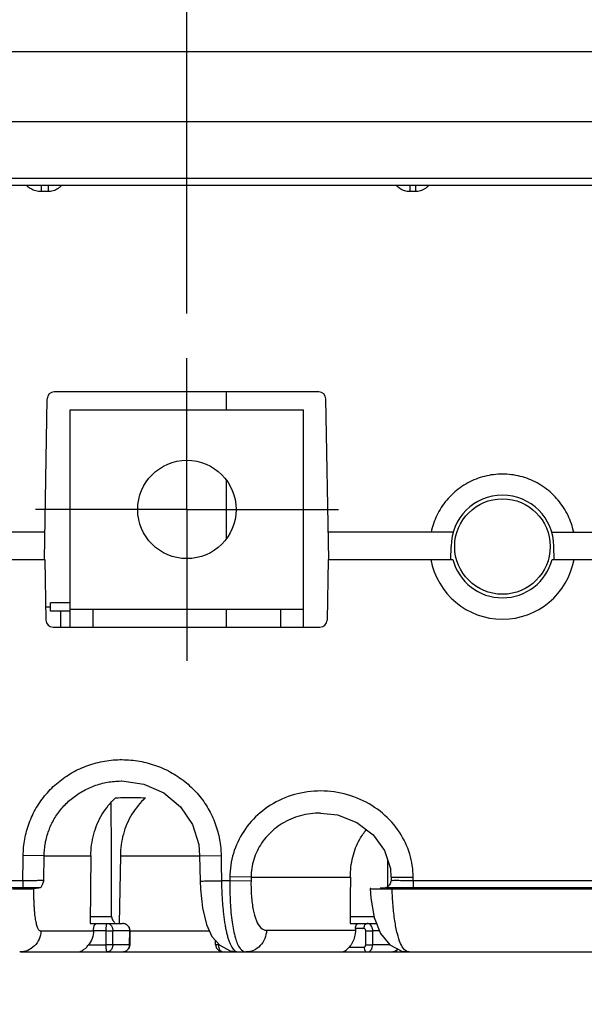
# Model space of a CAD drawing. Header units: inches. Extents: x 0 to 34, y 0 to 22.
# Tile 17 of 41: x 4.1 to 4.9, y 10.6 to 12. Entities that reach past the tile are written whole.
import ezdxf

# ---------------------------------------------------------------- set-up
doc = ezdxf.new("R2010")
doc.units = ezdxf.units.IN
doc.header["$LTSCALE"] = 1.87
doc.header["$MEASUREMENT"] = 0
doc.linetypes.add('CENTER', pattern=[0.6, 0.375, -0.075, 0.075, -0.075])
doc.layers.get('0').update_dxf_attribs({"linetype": 'CONTINUOUS'})
doc.layers.add('DEFAULT_1', color=7, linetype='CENTER')
doc.layers.add('DIMENSIONS', color=7, linetype='CONTINUOUS')
doc.styles.get("Standard").update_dxf_attribs({"font": 'txt', "width": 0.8})
doc.dimstyles.new('DIMSTYLE_1', dxfattribs={"dimtxt": 0.125, "dimasz": 0.18, "dimexe": 0.18, "dimexo": 0.0625, "dimgap": 0.09, "dimtad": 0, "dimtih": 1, "dimtoh": 1, "dimdec": 3, "dimzin": 4, "dimdsep": 46, "dimtxsty": 'STANDARD', "dimblk": '_FILLED', "dimblk1": '_FILLED', "dimblk2": '_FILLED', "dimcen": 0.09, "dimadec": 0, "dimazin": 0, "dimtp": 0.001, "dimtm": 0.001, "dimtfac": 1, "dimtdec": 3, "dimtofl": 0, "dimtmove": 0, "dimatfit": 3, "dimldrblk": '_FILLED', "dimfxl": 1, "dimtolj": 1, "dimtzin": 4, "dimarcsym": 0})
doc.dimstyles.new('DIMSTYLE_2', dxfattribs={"dimtxt": 0.125, "dimasz": 0.18, "dimexe": 0.18, "dimexo": 0.0625, "dimgap": 0.09, "dimtad": 0, "dimtih": 1, "dimtoh": 1, "dimdec": 3, "dimzin": 4, "dimdsep": 46, "dimtxsty": 'STANDARD', "dimblk": '_FILLED', "dimblk1": '_FILLED', "dimblk2": '_FILLED', "dimcen": 0.09, "dimadec": 0, "dimazin": 0, "dimtp": 0.001, "dimtm": 0.001, "dimtfac": 1, "dimtdec": 3, "dimtofl": 0, "dimtmove": 0, "dimatfit": 3, "dimldrblk": '_FILLED', "dimfxl": 1, "dimtolj": 1, "dimtzin": 4, "dimarcsym": 0})

# ---------------------------------------------------------------- blocks, each defined once
blk = doc.blocks.new('*D6')
at = {"layer": 'DIMENSIONS', "color": 2, "linetype": 'CONTINUOUS'}
blk.add_line((4.3668, 11.602), (4.3668, 12.7825), dxfattribs=at)
at = {"layer": 'DIMENSIONS', "color": 2, "linetype": 'CONTINUOUS', "width": 0.8}
for s, p in [(']', (4.4293, 14.07)), ('27.69', (4.4293, 13.57)), ('[', (4.4293, 13.47)), ('1.090', (4.4293, 12.845))]:
    blk.add_text(s, height=0.125, rotation=90, dxfattribs=at).set_placement(p)
blk = doc.blocks.new('_FILLED')
at = {"color": 0, "linetype": 'BYBLOCK'}
blk.add_solid([(0, 0), (-1, 0.1736), (-1, -0.1736)], dxfattribs=at)
blk = doc.blocks.new('*D7')
at = {"layer": 'DIMENSIONS', "color": 2, "linetype": 'CONTINUOUS'}
blk.add_line((5.3032, 11.1616), (5.3032, 12.7825), dxfattribs=at)
at = {"layer": 'DIMENSIONS', "color": 2, "linetype": 'CONTINUOUS', "width": 0.8}
for s, p in [(']', (5.3657, 14.07)), ('51.48', (5.3657, 13.57)), ('[', (5.3657, 13.47)), ('2.027', (5.3657, 12.845))]:
    blk.add_text(s, height=0.125, rotation=90, dxfattribs=at).set_placement(p)
blk = doc.blocks.new('*D8')
at = {"layer": 'DIMENSIONS', "color": 2, "linetype": 'CONTINUOUS'}
blk.add_line((6.1783, 11.4735), (6.1783, 12.7825), dxfattribs=at)
at = {"layer": 'DIMENSIONS', "color": 2, "linetype": 'CONTINUOUS', "width": 0.8}
for s, p in [(']', (6.2408, 13.97)), ('73.7', (6.2408, 13.57)), ('[', (6.2408, 13.47)), ('2.902', (6.2408, 12.845))]:
    blk.add_text(s, height=0.125, rotation=90, dxfattribs=at).set_placement(p)
blk = doc.blocks.new('*D11')
at = {"layer": 'DIMENSIONS', "color": 2, "linetype": 'CONTINUOUS'}
blk.add_line((6.6108, 11.411), (8.1158, 11.411), dxfattribs=at)
at = {"layer": 'DIMENSIONS', "color": 2, "linetype": 'CONTINUOUS', "width": 0.8}
for s, p in [('[', (8.7033, 11.3485)), (']', (9.3033, 11.3485)), ('.755', (8.1783, 11.3485)), ('19.18', (8.8033, 11.3485))]:
    blk.add_text(s, height=0.125, dxfattribs=at).set_placement(p)
blk = doc.blocks.new('*D13')
at = {"layer": 'DIMENSIONS', "color": 2, "linetype": 'CONTINUOUS'}
for p, q in [((3.2766, 11.1945), (3.2766, 9.671)), ((7.3299, 11.1945), (7.3299, 9.671)), ((3.2766, 9.796), (4.4046, 9.796)), ((7.3299, 9.796), (5.9546, 9.796))]:
    blk.add_line(p, q, dxfattribs=at)
at = {"layer": 'DIMENSIONS', "color": 2, "linetype": 'CONTINUOUS', "xscale": 0.18, "yscale": 0.18, "zscale": 0.18, "rotation": 180}
blk.add_blockref('_FILLED', (3.2766, 9.796), dxfattribs=at)
at = {"layer": 'DIMENSIONS', "color": 2, "linetype": 'CONTINUOUS', "xscale": 0.18, "yscale": 0.18, "zscale": 0.18}
blk.add_blockref('_FILLED', (7.3299, 9.796), dxfattribs=at)
at = {"layer": 'DIMENSIONS', "color": 2, "linetype": 'CONTINUOUS', "width": 0.8}
for s, p in [('[', (5.0921, 9.7335)), (']', (5.7921, 9.7335)), ('4.053', (4.4671, 9.7335)), ('102.95', (5.1921, 9.7335))]:
    blk.add_text(s, height=0.125, dxfattribs=at).set_placement(p)

msp = doc.modelspace()

# ---------------------------------------------------------------- linework, layer by layer
at = {"color": 7, "linetype": 'CONTINUOUS'}
for p, q in [((3.4749, 11.97), (7.1316, 11.97)), ((3.4663, 11.8717), (7.1402, 11.8717)), ((3.3822, 11.7921), (7.2243, 11.7921)), ((3.3801, 11.782), (7.2264, 11.782)), ((4.1624, 11.782), (4.1624, 11.7731)), ((4.1723, 11.782), (4.1723, 11.7731)), ((4.6793, 11.782), (4.6793, 11.7731)), ((4.6873, 11.782), (4.6873, 11.7731)), ((4.1723, 11.7731), (4.1624, 11.7731)), ((4.6873, 11.7731), (4.6793, 11.7731)), ((4.5516, 11.492), (4.1809, 11.492)), ((4.4217, 11.492), (4.4217, 11.467)), ((4.1669, 11.257), (4.1709, 11.4821)), ((4.5656, 11.257), (4.5616, 11.4821)), ((4.2033, 11.162), (4.2033, 11.467)), ((4.2033, 11.467), (4.5303, 11.467)), ((4.5303, 11.162), (4.5303, 11.467)), ((4.4217, 11.3683), (4.4217, 11.2857)), ((4.1676, 11.295), (3.2766, 11.295)), ((4.7401, 11.295), (4.5649, 11.295)), ((4.8784, 11.295), (5.0604, 11.295)), ((4.7369, 11.257), (4.7373, 11.275)), ((4.8816, 11.257), (4.8813, 11.275)), ((3.2766, 11.257), (4.1676, 11.257)), ((4.1676, 11.257), (4.1691, 11.1718)), ((4.5649, 11.257), (4.5634, 11.1718)), ((4.5649, 11.257), (4.7395, 11.257)), ((4.879, 11.257), (5.0336, 11.257)), ((4.1756, 11.1845), (4.1756, 11.196)), ((4.2033, 11.196), (4.1756, 11.196)), ((4.1688, 11.1904), (4.1756, 11.1904)), ((4.2033, 11.1845), (4.1756, 11.1845)), ((4.1894, 11.1845), (4.1894, 11.162)), ((4.2033, 11.187), (4.5303, 11.187)), ((4.2353, 11.162), (4.2353, 11.187)), ((4.4217, 11.187), (4.4217, 11.162)), ((4.4983, 11.162), (4.4983, 11.187)), ((4.1791, 11.162), (4.5534, 11.162)), ((4.2755, 10.946), (4.2757, 10.946)), ((4.5543, 10.901), (4.5543, 10.901)), ((4.1668, 10.841), (4.1374, 10.8412)), ((4.1661, 10.8065), (4.1668, 10.841)), ((4.1668, 10.841), (4.2323, 10.841)), ((4.2323, 10.841), (4.2311, 10.746)), ((4.2735, 10.841), (4.2716, 10.746)), ((4.2735, 10.841), (4.3847, 10.841)), ((4.3847, 10.841), (4.4147, 10.8412)), ((4.3847, 10.841), (4.3853, 10.8056)), ((4.4271, 10.8109), (4.427, 10.806)), ((4.4568, 10.811), (4.4271, 10.8115)), ((4.4568, 10.811), (4.4567, 10.8054)), ((4.4568, 10.811), (4.5961, 10.811)), ((4.653, 10.811), (4.6841, 10.811)), ((4.6531, 10.8067), (4.653, 10.8051)), ((4.6531, 10.811), (4.6531, 10.8067)), ((4.1367, 10.8058), (4.0354, 10.8058)), ((4.1367, 10.7958), (4.0461, 10.7958)), ((4.1367, 10.8058), (4.1367, 10.7958)), ((4.427, 10.806), (4.4153, 10.806)), ((4.4567, 10.8054), (4.427, 10.806)), ((4.6248, 10.7952), (4.6237, 10.795)), ((4.6517, 10.8014), (4.6509, 10.8003)), ((4.653, 10.8051), (4.6517, 10.8014)), ((4.6546, 10.7945), (5.0856, 10.7945)), ((4.6842, 10.8058), (4.6842, 10.7958)), ((5.9223, 10.8058), (4.6842, 10.8058)), ((5.9223, 10.7958), (4.6842, 10.7958)), ((4.2312, 10.7559), (4.2613, 10.7559)), ((4.5956, 10.7559), (4.6293, 10.7559)), ((4.2311, 10.746), (4.2764, 10.746)), ((4.2821, 10.7446), (4.2764, 10.746)), ((4.5956, 10.746), (4.6329, 10.746)), ((4.6031, 10.7389), (4.6031, 10.7364)), ((4.6152, 10.7389), (4.6031, 10.7389)), ((4.1629, 10.7354), (4.1621, 10.7354)), ((4.2358, 10.7354), (4.1629, 10.7354)), ((4.2359, 10.7359), (4.2536, 10.7359)), ((4.2535, 10.7159), (4.2536, 10.7359)), ((4.2628, 10.7159), (4.2629, 10.7359)), ((4.2629, 10.7359), (4.2868, 10.7359)), ((4.2865, 10.7159), (4.2868, 10.7359)), ((4.2868, 10.7359), (4.2874, 10.7359)), ((4.2872, 10.7159), (4.2874, 10.7359)), ((4.3985, 10.7354), (4.2874, 10.7354)), ((4.4784, 10.7364), (4.6031, 10.7364)), ((4.6175, 10.7159), (4.6175, 10.7359)), ((4.6274, 10.7159), (4.6274, 10.7359)), ((4.6274, 10.7359), (4.6368, 10.7359)), ((4.2289, 10.7159), (4.2535, 10.7159)), ((4.2865, 10.7159), (4.2628, 10.7159)), ((4.2872, 10.7159), (4.2865, 10.7159)), ((4.407, 10.7159), (4.4069, 10.7222)), ((4.411, 10.7159), (4.411, 10.7174)), ((4.411, 10.7159), (4.4124, 10.7159)), ((4.5944, 10.7129), (4.6152, 10.7129)), ((4.6514, 10.7159), (4.6274, 10.7159)), ((4.1334, 10.706), (5.105, 10.706)), ((4.4122, 10.7074), (4.4179, 10.706)), ((4.4276, 10.7075), (4.4277, 10.7075)), ((4.4277, 10.7075), (4.436, 10.7065)), ((4.4277, 10.7075), (4.4323, 10.7064)), ((4.6681, 10.7073), (4.6783, 10.706))]:
    msp.add_line(p, q, dxfattribs=at)
for points in [[(4.2757, 10.946), (4.3064, 10.9416), (4.3346, 10.9291), (4.3579, 10.9097), (4.3746, 10.8849), (4.3834, 10.8569), (4.3847, 10.841)], [(4.5543, 10.901), (4.5779, 10.8983), (4.6051, 10.8879), (4.6279, 10.8706), (4.6441, 10.8482), (4.6521, 10.8231), (4.653, 10.811)], [(4.3853, 10.8056), (4.3857, 10.7943), (4.3886, 10.7678), (4.3942, 10.7447), (4.402, 10.7278), (4.4129, 10.7153), (4.4276, 10.7075)], [(4.6237, 10.795), (4.6248, 10.7815), (4.6296, 10.7544), (4.6383, 10.732), (4.6513, 10.7159), (4.6681, 10.7073)], [(4.2874, 10.7359), (4.2863, 10.7405), (4.2821, 10.7446)], [(4.2762, 10.706), (4.282, 10.7074), (4.286, 10.7114), (4.2872, 10.7159)], [(4.407, 10.7159), (4.4082, 10.7114), (4.4122, 10.7074)], [(4.6558, 10.706), (4.6608, 10.7075), (4.6628, 10.71)]]:
    msp.add_lwpolyline(points, dxfattribs=at)
for centre, radius in [((4.3668, 11.327), 0.069), ((4.8093, 11.275), 0.067)]:
    msp.add_circle(centre, radius, dxfattribs=at)
for centre, radius, start, end in [((4.1809, 11.482), 0.01, 89.9997, 179), ((4.5516, 11.482), 0.01, 1, 89.9997), ((4.8093, 11.275), 0.072, 0, 180), ((4.8093, 11.275), 0.102, 190.1642, 349.8358), ((4.8093, 11.275), 0.072, 194.4775, 345.5225), ((4.1791, 11.172), 0.01, 181, 270), ((4.5534, 11.172), 0.01, 270, 359)]:
    msp.add_arc(centre, radius, start, end, dxfattribs=at)
for points in [[(4.1432, 11.7802), (4.1426, 11.7808), (4.1419, 11.7813), (4.1413, 11.7819)], [(4.1483, 11.7769), (4.1465, 11.7778), (4.1448, 11.779), (4.1432, 11.7802)], [(4.1548, 11.7742), (4.1525, 11.7748), (4.1503, 11.7757), (4.1483, 11.7769)], [(4.1624, 11.7731), (4.1598, 11.7731), (4.1572, 11.7735), (4.1548, 11.7742)], [(4.1908, 11.7818), (4.1899, 11.7807), (4.1889, 11.7797), (4.1878, 11.7788)], [(4.6637, 11.7788), (4.6626, 11.7797), (4.6616, 11.7807), (4.6607, 11.7818)], [(4.7058, 11.7818), (4.7049, 11.7807), (4.7039, 11.7797), (4.7028, 11.7788)], [(4.1738, 11.7732), (4.1733, 11.7731), (4.1728, 11.7731), (4.1723, 11.7731)], [(4.6793, 11.7731), (4.6787, 11.7731), (4.6782, 11.7731), (4.6776, 11.7732)], [(4.6888, 11.7732), (4.6883, 11.7731), (4.6878, 11.7731), (4.6873, 11.7731)], [(4.648, 10.8358), (4.6481, 10.8275), (4.6481, 10.8192), (4.6481, 10.811)], [(4.6481, 10.811), (4.6481, 10.8095), (4.6481, 10.8081), (4.6481, 10.8067)], [(4.6481, 10.8067), (4.6481, 10.8045), (4.6481, 10.8024), (4.6481, 10.8003)], [(4.6379, 10.7959), (4.6405, 10.796), (4.643, 10.7962), (4.6455, 10.7963)], [(4.6508, 10.7961), (4.649, 10.7961), (4.6473, 10.7962), (4.6455, 10.7963)], [(4.6481, 10.8003), (4.6481, 10.7993), (4.6481, 10.7984), (4.6481, 10.7975)], [(4.6498, 10.7989), (4.6502, 10.7993), (4.6506, 10.7998), (4.651, 10.8003)], [(4.6842, 10.7958), (4.68, 10.7958), (4.6758, 10.7958), (4.6716, 10.7958)], [(4.2613, 10.7559), (4.2613, 10.7542), (4.2618, 10.7524), (4.2626, 10.7509)], [(4.5956, 10.7558), (4.5956, 10.7525), (4.5956, 10.7492), (4.5956, 10.746)], [(4.238, 10.7446), (4.2385, 10.7453), (4.2392, 10.746), (4.24, 10.746)], [(4.2626, 10.7509), (4.2633, 10.7495), (4.2644, 10.7482), (4.2658, 10.7473)], [(4.2628, 10.7376), (4.2629, 10.737), (4.2629, 10.7365), (4.2629, 10.7359)], [(4.2789, 10.7457), (4.2781, 10.7459), (4.2773, 10.746), (4.2764, 10.746)], [(4.2829, 10.7438), (4.2824, 10.7442), (4.2819, 10.7445), (4.2813, 10.7448)], [(4.6053, 10.745), (4.6059, 10.7456), (4.6067, 10.746), (4.6075, 10.746)], [(4.6152, 10.7389), (4.6152, 10.7401), (4.6154, 10.7413), (4.6158, 10.7424)], [(4.4349, 10.7254), (4.4363, 10.7203), (4.438, 10.7153), (4.4415, 10.7109)], [(4.4415, 10.7109), (4.4436, 10.7083), (4.4464, 10.706), (4.4495, 10.706)], [(4.4149, 10.707), (4.4153, 10.7067), (4.4158, 10.7064), (4.4163, 10.7062)], [(4.4163, 10.7062), (4.4169, 10.7061), (4.4174, 10.706), (4.418, 10.706)], [(4.4337, 10.7078), (4.4344, 10.7073), (4.4352, 10.7068), (4.436, 10.7065)], [(4.436, 10.7065), (4.4364, 10.7063), (4.4368, 10.7062), (4.4372, 10.7061)], [(4.4372, 10.7061), (4.4376, 10.706), (4.438, 10.706), (4.4384, 10.706)], [(4.4603, 10.7082), (4.4569, 10.7067), (4.4532, 10.706), (4.4495, 10.706)], [(4.6586, 10.7066), (4.6577, 10.7062), (4.6568, 10.706), (4.6558, 10.706)]]:
    msp.add_open_spline(points, degree=3, dxfattribs=at)
for points, knots in [([(4.1878, 11.7788), (4.1858, 11.7771), (4.1813, 11.7745), (4.1763, 11.7733), (4.1738, 11.7732)], [0, 0, 0, 0, 0.518097, 1, 1, 1, 1]), ([(4.6776, 11.7732), (4.6752, 11.7733), (4.6701, 11.7745), (4.6657, 11.7771), (4.6637, 11.7788)], [0, 0, 0, 0, 0.480522, 1, 1, 1, 1]), ([(4.7028, 11.7788), (4.7008, 11.7771), (4.6963, 11.7745), (4.6913, 11.7733), (4.6888, 11.7732)], [0, 0, 0, 0, 0.518102, 1, 1, 1, 1]), ([(4.9092, 11.295), (4.9075, 11.3031), (4.9021, 11.3193), (4.8882, 11.3408), (4.8693, 11.3584), (4.8467, 11.3706), (4.822, 11.3769), (4.7965, 11.3769), (4.7718, 11.3706), (4.7492, 11.3584), (4.7303, 11.3409), (4.7164, 11.3193), (4.711, 11.3031), (4.7093, 11.295)], [0, 0, 0, 0, 0.089479, 0.181236, 0.273281, 0.364514, 0.454928, 0.545023, 0.635403, 0.726558, 0.818534, 0.910341, 1, 1, 1, 1]), ([(4.1374, 10.8412), (4.1374, 10.8451), (4.1377, 10.8528), (4.1393, 10.8643), (4.1418, 10.8757), (4.1454, 10.8869), (4.15, 10.8977), (4.1555, 10.9082), (4.1619, 10.9181), (4.1691, 10.9274), (4.1772, 10.9361), (4.1861, 10.9441), (4.1956, 10.9514), (4.2059, 10.9578), (4.2166, 10.9633), (4.2279, 10.9679), (4.2395, 10.9715), (4.2515, 10.9741), (4.2636, 10.9756), (4.2759, 10.9761), (4.2882, 10.9755), (4.3004, 10.9739), (4.3124, 10.9712), (4.3241, 10.9675), (4.3355, 10.9629), (4.3464, 10.9572), (4.3566, 10.9507), (4.3662, 10.9434), (4.3751, 10.9353), (4.3832, 10.9265), (4.3905, 10.9171), (4.3969, 10.9072), (4.4023, 10.8968), (4.4068, 10.886), (4.4103, 10.8749), (4.4128, 10.8637), (4.4143, 10.8524), (4.4147, 10.8449), (4.4147, 10.8412)], [0, 0, 0, 0, 0.026937, 0.053982, 0.081164, 0.108501, 0.135888, 0.163276, 0.190752, 0.218289, 0.245886, 0.273648, 0.301616, 0.329716, 0.357904, 0.38617, 0.4145, 0.442905, 0.47146, 0.500154, 0.528833, 0.557448, 0.58606, 0.614659, 0.643224, 0.671738, 0.700116, 0.728241, 0.756141, 0.78391, 0.811567, 0.838991, 0.866304, 0.893611, 0.920789, 0.947618, 0.973974, 1, 1, 1, 1]), ([(4.1668, 10.841), (4.1668, 10.844), (4.167, 10.85), (4.1682, 10.859), (4.1702, 10.8678), (4.173, 10.8764), (4.1765, 10.8847), (4.1807, 10.8928), (4.1857, 10.9005), (4.1913, 10.9077), (4.1975, 10.9144), (4.2044, 10.9207), (4.2118, 10.9263), (4.2198, 10.9313), (4.2281, 10.9357), (4.2369, 10.9393), (4.246, 10.9422), (4.2553, 10.9443), (4.2648, 10.9456), (4.2716, 10.9459), (4.2752, 10.946), (4.2755, 10.946)], [0, 0, 0, 0, 0.054344, 0.107905, 0.161207, 0.214845, 0.268952, 0.323193, 0.37747, 0.431831, 0.486451, 0.541484, 0.596991, 0.652922, 0.709103, 0.765412, 0.821957, 0.878826, 0.936039, 0.993517, 1, 1, 1, 1]), ([(4.6841, 10.8109), (4.6841, 10.8219), (4.6807, 10.8443), (4.6659, 10.8755), (4.6419, 10.9022), (4.6103, 10.9219), (4.5737, 10.9324), (4.5357, 10.9324), (4.4997, 10.9222), (4.4688, 10.9029), (4.4452, 10.8764), (4.4304, 10.8449), (4.4272, 10.8222), (4.4271, 10.8109)], [0, 0, 0, 0, 0.084163, 0.17082, 0.261697, 0.356428, 0.453242, 0.549936, 0.644709, 0.736828, 0.826317, 0.913731, 1, 1, 1, 1]), ([(4.2323, 10.841), (4.2322, 10.8512), (4.2349, 10.8716), (4.2467, 10.8998), (4.2595, 10.9155), (4.2668, 10.9221)], [0, 0, 0, 0, 0.339501, 0.673922, 1, 1, 1, 1]), ([(4.2668, 10.9221), (4.2714, 10.9225), (4.2807, 10.923), (4.2947, 10.923), (4.304, 10.9225), (4.3086, 10.9221)], [0, 0, 0, 0, 0.332427, 0.667866, 1, 1, 1, 1]), ([(4.3086, 10.9221), (4.3012, 10.9155), (4.2884, 10.8998), (4.2763, 10.8717), (4.2735, 10.8512), (4.2735, 10.841)], [0, 0, 0, 0, 0.326473, 0.660984, 1, 1, 1, 1]), ([(4.2613, 10.7559), (4.2612, 10.789), (4.261, 10.8419), (4.2608, 10.8948), (4.2607, 10.9147)], [0, 0, 0, 0, 0.625393, 1, 1, 1, 1]), ([(4.5543, 10.901), (4.5495, 10.901), (4.5352, 10.9), (4.5124, 10.8938), (4.4887, 10.8794), (4.4706, 10.8597), (4.4594, 10.8363), (4.4568, 10.8193), (4.4568, 10.811)], [0, 0, 0, 0, 0.097472, 0.290707, 0.476808, 0.655927, 0.829599, 1, 1, 1, 1]), ([(4.5961, 10.811), (4.596, 10.8204), (4.5982, 10.8389), (4.6067, 10.8615), (4.615, 10.8736), (4.6185, 10.8778)], [0, 0, 0, 0, 0.393585, 0.771495, 1, 1, 1, 1]), ([(4.1367, 10.8058), (4.1368, 10.8116), (4.1371, 10.8234), (4.1373, 10.8352), (4.1374, 10.8412)], [0, 0, 0, 0, 0.492345, 1, 1, 1, 1]), ([(4.4147, 10.8412), (4.4147, 10.8375), (4.4149, 10.83), (4.4151, 10.8183), (4.4152, 10.8102), (4.4153, 10.806)], [0, 0, 0, 0, 0.311639, 0.638562, 1, 1, 1, 1]), ([(4.1661, 10.8065), (4.1649, 10.8064), (4.1614, 10.8062), (4.155, 10.806), (4.1464, 10.8059), (4.1401, 10.8058), (4.1367, 10.8058)], [0, 0, 0, 0, 0.127128, 0.354974, 0.657318, 1, 1, 1, 1]), ([(4.1661, 10.8065), (4.1655, 10.8048), (4.1645, 10.8016), (4.1631, 10.7982), (4.1618, 10.796), (4.161, 10.7959)], [0, 0, 0, 0, 0.463729, 0.816336, 1, 1, 1, 1]), ([(4.5961, 10.811), (4.596, 10.8001), (4.5958, 10.7817), (4.5957, 10.7634), (4.5956, 10.7558)], [0, 0, 0, 0, 0.589169, 1, 1, 1, 1]), ([(4.6842, 10.8058), (4.6805, 10.8058), (4.6738, 10.806), (4.6645, 10.8057), (4.6584, 10.807), (4.6543, 10.8056), (4.6534, 10.8067), (4.6534, 10.8068), (4.6534, 10.8068)], [0, 0, 0, 0, 0.351487, 0.657914, 0.88056, 0.990759, 0.999275, 1, 1, 1, 1]), ([(4.6842, 10.8058), (4.6841, 10.8067), (4.6841, 10.8084), (4.6841, 10.8101), (4.6841, 10.8109)], [0, 0, 0, 0, 0.507382, 1, 1, 1, 1]), ([(4.1224, 10.7945), (4.1258, 10.7945), (4.1324, 10.7945), (4.1413, 10.7946), (4.1477, 10.7947), (4.151, 10.7948), (4.1521, 10.7949)], [0, 0, 0, 0, 0.351668, 0.664488, 0.890558, 1, 1, 1, 1]), ([(4.161, 10.7959), (4.1572, 10.7959), (4.1491, 10.7958), (4.141, 10.7958), (4.1367, 10.7958)], [0, 0, 0, 0, 0.471639, 1, 1, 1, 1]), ([(4.161, 10.7959), (4.1599, 10.7958), (4.1578, 10.7956), (4.1549, 10.7953), (4.153, 10.7951), (4.1521, 10.7949)], [0, 0, 0, 0, 0.368552, 0.701893, 1, 1, 1, 1]), ([(4.1621, 10.7354), (4.1617, 10.7353), (4.1609, 10.7355), (4.1597, 10.7363), (4.1587, 10.7376), (4.1577, 10.7394), (4.1568, 10.7418), (4.156, 10.7447), (4.1553, 10.7481), (4.1546, 10.7519), (4.154, 10.7561), (4.1535, 10.7608), (4.1531, 10.7658), (4.1527, 10.7712), (4.1525, 10.7769), (4.1523, 10.7827), (4.1521, 10.7888), (4.1521, 10.7929), (4.1521, 10.7949)], [0, 0, 0, 0, 0.018726, 0.039714, 0.065878, 0.099033, 0.139825, 0.188064, 0.243267, 0.305293, 0.373989, 0.449297, 0.530976, 0.618006, 0.7089, 0.802965, 0.900257, 1, 1, 1, 1]), ([(4.3856, 10.8054), (4.3853, 10.8051), (4.3963, 10.8061), (4.4016, 10.8055), (4.4109, 10.8059), (4.4153, 10.806)], [0, 0, 0, 0, 0.172186, 0.538481, 1, 1, 1, 1]), ([(4.4153, 10.806), (4.4153, 10.8032), (4.4154, 10.7977), (4.4157, 10.7895), (4.4162, 10.7814), (4.4167, 10.7734), (4.4174, 10.7655), (4.4182, 10.758), (4.4191, 10.7507), (4.4202, 10.7439), (4.4214, 10.7375), (4.4228, 10.7315), (4.4238, 10.7277), (4.4243, 10.7259)], [0, 0, 0, 0, 0.103006, 0.204417, 0.304858, 0.404641, 0.502456, 0.596679, 0.686857, 0.772879, 0.854074, 0.929754, 1, 1, 1, 1]), ([(4.427, 10.806), (4.4269, 10.7957), (4.4273, 10.7762), (4.4295, 10.7493), (4.4329, 10.7327), (4.4349, 10.7254)], [0, 0, 0, 0, 0.377606, 0.72061, 1, 1, 1, 1]), ([(4.4567, 10.8054), (4.4566, 10.7984), (4.4569, 10.7849), (4.4592, 10.7662), (4.4633, 10.751), (4.4689, 10.74), (4.4755, 10.7364), (4.4784, 10.7364)], [0, 0, 0, 0, 0.276058, 0.527518, 0.735511, 0.889182, 1, 1, 1, 1]), ([(4.6238, 10.7949), (4.6235, 10.7947), (4.63, 10.7948), (4.634, 10.7945), (4.6444, 10.7945), (4.6509, 10.7945), (4.6546, 10.7945)], [0, 0, 0, 0, 0.095762, 0.326862, 0.641182, 1, 1, 1, 1]), ([(4.6455, 10.7963), (4.6467, 10.7963), (4.6482, 10.7973), (4.6494, 10.7985), (4.6498, 10.7989)], [0, 0, 0, 0, 0.694424, 1, 1, 1, 1]), ([(4.6716, 10.7958), (4.6678, 10.7958), (4.6611, 10.7959), (4.6541, 10.796), (4.651, 10.7961), (4.6508, 10.7961)], [0, 0, 0, 0, 0.543541, 0.977436, 1, 1, 1, 1]), ([(4.6665, 10.7177), (4.6646, 10.7222), (4.6613, 10.7328), (4.658, 10.7508), (4.6557, 10.7718), (4.6549, 10.7867), (4.6546, 10.7945)], [0, 0, 0, 0, 0.187797, 0.425036, 0.70057, 1, 1, 1, 1]), ([(4.2359, 10.7359), (4.2359, 10.7376), (4.2363, 10.7406), (4.2371, 10.7435), (4.238, 10.7446)], [0, 0, 0, 0, 0.561812, 1, 1, 1, 1]), ([(4.2536, 10.7359), (4.2536, 10.7365), (4.2536, 10.7376), (4.2537, 10.7393), (4.2538, 10.7409), (4.2539, 10.7424), (4.2541, 10.7437), (4.2544, 10.7448), (4.2546, 10.7455), (4.2549, 10.746), (4.2551, 10.746)], [0, 0, 0, 0, 0.168173, 0.331918, 0.487283, 0.632274, 0.763501, 0.87419, 0.954955, 1, 1, 1, 1]), ([(4.2551, 10.746), (4.2557, 10.746), (4.257, 10.7458), (4.2586, 10.745), (4.26, 10.7438), (4.2611, 10.7425), (4.2619, 10.7409), (4.2625, 10.7393), (4.2627, 10.7382), (4.2628, 10.7376)], [0, 0, 0, 0, 0.153984, 0.300416, 0.442985, 0.582792, 0.721004, 0.85954, 1, 1, 1, 1]), ([(4.2813, 10.7448), (4.2812, 10.7448), (4.2805, 10.7452), (4.2797, 10.7455), (4.2789, 10.7457)], [0, 0, 0, 0, 0.095676, 1, 1, 1, 1]), ([(4.2845, 10.7423), (4.2844, 10.7423), (4.2839, 10.7429), (4.2834, 10.7434), (4.2829, 10.7438)], [0, 0, 0, 0, 0.099477, 1, 1, 1, 1]), ([(4.2868, 10.7359), (4.2868, 10.7365), (4.2867, 10.7376), (4.2862, 10.7393), (4.2855, 10.7409), (4.2848, 10.7418), (4.2845, 10.7423)], [0, 0, 0, 0, 0.253088, 0.50723, 0.764624, 1, 1, 1, 1]), ([(4.6031, 10.7389), (4.6031, 10.7401), (4.6035, 10.7423), (4.6046, 10.7443), (4.6053, 10.745)], [0, 0, 0, 0, 0.540613, 1, 1, 1, 1]), ([(4.6175, 10.7359), (4.6175, 10.7361), (4.6175, 10.7367), (4.6172, 10.7375), (4.6168, 10.7382), (4.6161, 10.7388), (4.6155, 10.7389), (4.6152, 10.7389)], [0, 0, 0, 0, 0.187399, 0.386572, 0.59158, 0.795991, 1, 1, 1, 1]), ([(4.6158, 10.7424), (4.6162, 10.7434), (4.6171, 10.7451), (4.6189, 10.746), (4.6197, 10.746)], [0, 0, 0, 0, 0.555813, 1, 1, 1, 1]), ([(4.6274, 10.7359), (4.6274, 10.7367), (4.6272, 10.7386), (4.6264, 10.7412), (4.6249, 10.7436), (4.6226, 10.7455), (4.6207, 10.746), (4.6197, 10.746)], [0, 0, 0, 0, 0.18773, 0.387053, 0.591621, 0.795289, 1, 1, 1, 1]), ([(4.1621, 10.7354), (4.162, 10.7315), (4.1603, 10.7238), (4.1559, 10.7173), (4.1531, 10.7145)], [0, 0, 0, 0, 0.500453, 1, 1, 1, 1]), ([(4.2359, 10.7359), (4.2359, 10.7322), (4.2346, 10.725), (4.2311, 10.7186), (4.2289, 10.7159)], [0, 0, 0, 0, 0.515261, 1, 1, 1, 1]), ([(4.2536, 10.7359), (4.2548, 10.7359), (4.2571, 10.7358), (4.2602, 10.7358), (4.2621, 10.7359), (4.2629, 10.7359)], [0, 0, 0, 0, 0.383592, 0.749607, 1, 1, 1, 1]), ([(4.4243, 10.7259), (4.4248, 10.7242), (4.4258, 10.721), (4.4276, 10.7167), (4.4295, 10.713), (4.4314, 10.71), (4.433, 10.7084), (4.4337, 10.7078)], [0, 0, 0, 0, 0.25341, 0.482407, 0.683057, 0.85443, 1, 1, 1, 1]), ([(4.4784, 10.7364), (4.4783, 10.7324), (4.4767, 10.7245), (4.4703, 10.7144), (4.4639, 10.7098), (4.4603, 10.7082)], [0, 0, 0, 0, 0.33952, 0.672826, 1, 1, 1, 1]), ([(4.6031, 10.7364), (4.6031, 10.7334), (4.6024, 10.7276), (4.5995, 10.7195), (4.5963, 10.7149), (4.5944, 10.7129)], [0, 0, 0, 0, 0.350434, 0.684475, 1, 1, 1, 1]), ([(4.6175, 10.7359), (4.6186, 10.7359), (4.6209, 10.7358), (4.6242, 10.7358), (4.6264, 10.7359), (4.6274, 10.7359)], [0, 0, 0, 0, 0.332999, 0.699015, 1, 1, 1, 1]), ([(4.1531, 10.7145), (4.1504, 10.7118), (4.1439, 10.7075), (4.1362, 10.706), (4.1324, 10.706)], [0, 0, 0, 0, 0.501752, 1, 1, 1, 1]), ([(4.2127, 10.706), (4.2142, 10.706), (4.2173, 10.7065), (4.2216, 10.7087), (4.2255, 10.7119), (4.2278, 10.7145), (4.2289, 10.7159)], [0, 0, 0, 0, 0.232589, 0.472748, 0.728436, 1, 1, 1, 1]), ([(4.2628, 10.7159), (4.262, 10.7159), (4.2601, 10.7158), (4.257, 10.7158), (4.2547, 10.7159), (4.2535, 10.7159)], [0, 0, 0, 0, 0.250387, 0.616403, 1, 1, 1, 1]), ([(4.255, 10.706), (4.2548, 10.706), (4.2544, 10.7067), (4.2541, 10.7078), (4.2538, 10.7096), (4.2536, 10.7116), (4.2535, 10.7137), (4.2535, 10.7152), (4.2535, 10.7159)], [0, 0, 0, 0, 0.064471, 0.193476, 0.372803, 0.579505, 0.793371, 1, 1, 1, 1]), ([(4.2628, 10.7159), (4.2628, 10.7152), (4.2627, 10.7137), (4.2621, 10.7115), (4.261, 10.7094), (4.2595, 10.7076), (4.2574, 10.7063), (4.2558, 10.706), (4.255, 10.706)], [0, 0, 0, 0, 0.152196, 0.314647, 0.483958, 0.655707, 0.826528, 1, 1, 1, 1]), ([(4.2762, 10.706), (4.277, 10.706), (4.2786, 10.7061), (4.2808, 10.7069), (4.2826, 10.7081), (4.2841, 10.7094), (4.2852, 10.7109), (4.286, 10.7125), (4.2864, 10.7142), (4.2865, 10.7153), (4.2865, 10.7159)], [0, 0, 0, 0, 0.156284, 0.301471, 0.435549, 0.559724, 0.675919, 0.786565, 0.894085, 1, 1, 1, 1]), ([(4.411, 10.7159), (4.4101, 10.7159), (4.4094, 10.7159), (4.407, 10.7158), (4.407, 10.7158)], [0, 0, 0, 0, 0.710021, 1, 1, 1, 1]), ([(4.411, 10.7159), (4.411, 10.7153), (4.4111, 10.7142), (4.4114, 10.7126), (4.4119, 10.711), (4.4126, 10.7095), (4.4136, 10.7081), (4.4144, 10.7073), (4.4149, 10.707)], [0, 0, 0, 0, 0.167919, 0.335441, 0.502052, 0.668325, 0.834454, 1, 1, 1, 1]), ([(4.5838, 10.706), (4.5847, 10.706), (4.5866, 10.7064), (4.5893, 10.7079), (4.5919, 10.7102), (4.5936, 10.712), (4.5944, 10.7129)], [0, 0, 0, 0, 0.211413, 0.441635, 0.703498, 1, 1, 1, 1]), ([(4.6152, 10.7129), (4.6154, 10.7129), (4.6159, 10.713), (4.6165, 10.7133), (4.617, 10.7139), (4.6174, 10.7148), (4.6175, 10.7155), (4.6175, 10.7159)], [0, 0, 0, 0, 0.143896, 0.307996, 0.502471, 0.733516, 1, 1, 1, 1]), ([(4.6152, 10.7129), (4.6152, 10.7117), (4.6156, 10.7095), (4.6171, 10.7068), (4.6189, 10.706), (4.6197, 10.706)], [0, 0, 0, 0, 0.393113, 0.730025, 1, 1, 1, 1]), ([(4.6175, 10.7159), (4.6186, 10.7159), (4.6209, 10.7158), (4.6242, 10.7158), (4.6264, 10.7159), (4.6274, 10.7159)], [0, 0, 0, 0, 0.333002, 0.699018, 1, 1, 1, 1]), ([(4.6197, 10.706), (4.6204, 10.706), (4.6218, 10.7062), (4.6239, 10.7074), (4.6257, 10.7094), (4.627, 10.7124), (4.6274, 10.7147), (4.6274, 10.7159)], [0, 0, 0, 0, 0.143743, 0.307991, 0.502772, 0.7341, 1, 1, 1, 1]), ([(4.6622, 10.7104), (4.6618, 10.7096), (4.6608, 10.7082), (4.6594, 10.707), (4.6586, 10.7066)], [0, 0, 0, 0, 0.466061, 1, 1, 1, 1]), ([(4.6785, 10.706), (4.6762, 10.706), (4.6706, 10.7093), (4.6679, 10.7145), (4.6665, 10.7177)], [0, 0, 0, 0, 0.404721, 1, 1, 1, 1])]:
    msp.add_open_spline(points, degree=3, knots=knots, dxfattribs=at)
at = {"layer": 'DEFAULT_1', "color": 7, "linetype": 'CENTER'}
for q in [(4.3668, 11.5395), (4.1543, 11.327), (4.3668, 11.1145), (4.5793, 11.327)]:
    msp.add_line((4.3668, 11.327), q, dxfattribs=at)

# ---------------------------------------------------------------- dimensions: what is measured, and where the dimension line sits
at = {"layer": 'DIMENSIONS', "color": 2, "linetype": 'CONTINUOUS'}
for feature_location, offset, dtype, origin, picture, middle in [((4.3668, 11.602), (0, 1.1805), 1, (3.2766, 11.295), '*D6', (4.3668, 13.5075)), ((5.3032, 11.1616), (0, 1.6209), 1, (3.2766, 11.295), '*D7', (5.3032, 13.5075)), ((6.1783, 11.4735), (0, 1.309), 1, (3.2766, 11.295), '*D8', (6.1783, 13.4575)), ((6.6108, 11.411), (1.505, 0), 0, (3.7989, 10.656), '*D11', (8.7908, 11.411))]:
    dim = msp.add_ordinate_dim(feature_location=feature_location, offset=offset, dtype=dtype, origin=origin, dimstyle='DIMSTYLE_2', dxfattribs=at)
    dim.commit()
    dim.dimension.update_dxf_attribs({"geometry": picture, "text_midpoint": middle})
dim = msp.add_linear_dim(base=(7.3299, 9.796), p1=(3.2766, 11.1945), p2=(7.3299, 11.1945), dimstyle='DIMSTYLE_1', dxfattribs=at)
dim.commit()
dim.dimension.update_dxf_attribs({"geometry": '*D13', "text_midpoint": (5.1796, 9.796), "dimtype": 160})

doc.saveas('drawing.dxf')
